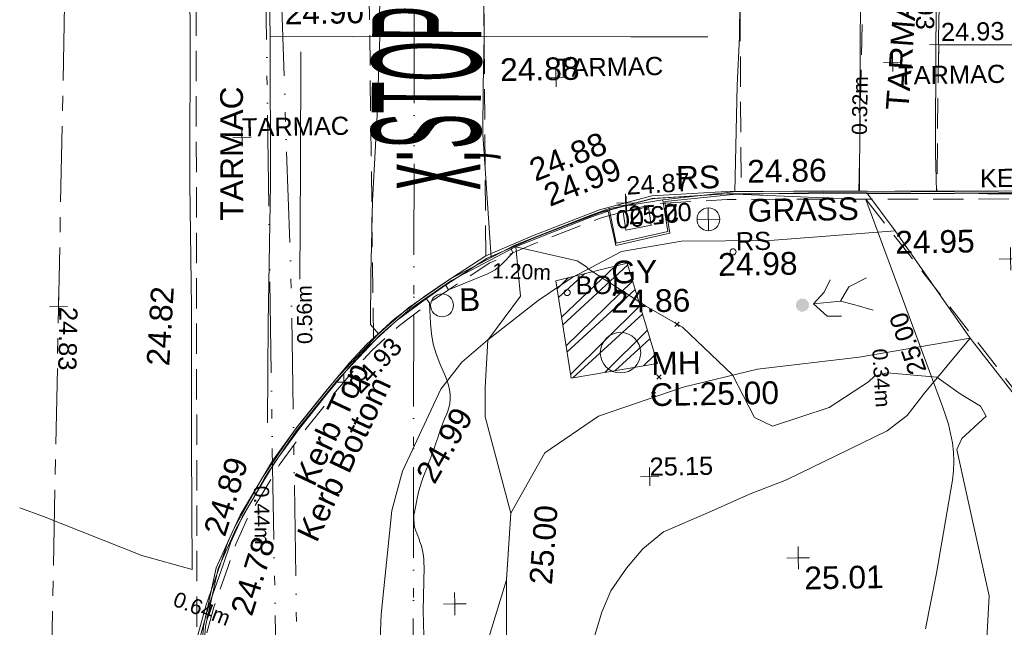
# Model space of a CAD drawing. Header units: millimetres. Extents: x -290717 to 520720, y -88450 to 287762.
# Tile 18 of 197: x -284627 to -268379, y 72130 to 82152. Entities that reach past the tile are written whole.
import ezdxf

# ---------------------------------------------------------------- set-up
doc = ezdxf.new("R2010")
doc.units = ezdxf.units.MM
for name, pattern in [('IMPORT-CENTER _6_', [2000, 1250, -250, 250, -250]), ('IMPORT-DASHED _2_', [750, 500, -250]), ('IMPORT-HIDDEN2 _3_', [4762.5, 3175, -1587.5]), ('IMPORT-UG_EIR_QLB2 _2_', [2750, 1500, -300.0000000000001, 0, -300.0000000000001, 150, -300.0000000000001, 0, -200]), ('IMPORT-UG_ELEC_LV_QLB2 _2_', [2700, 1500, -300.0000000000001, 0, -250, 150, -300.0000000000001, 0, -200]), ('IMPORT-UG_ELEC_STREET LIGHTING_QLB2 _2_', [2700, 1500, -300.0000000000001, 0, -250, 150, -300.0000000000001, 0, -200]), ('IMPORT-UG_WATER_QLB2 _2_', [2500, 1500, -300.0000000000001, 0, -50, 150, -300.0000000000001, 0, -200])]:
    doc.linetypes.add(name, pattern=pattern)
for name, color, linetype, lineweight, true_color in [('00_TOPO_FOOTPATH', 7, 'Continuous', 9, 0xa50000), ('00_TOPO_FURN_BOLLARD', 7, 'Continuous', 9, 0x666666), ('00_TOPO_FURN_SIGN', 7, 'Continuous', 9, 0x666666), ('00_TOPO_KERB_BOTTOM', 1, 'Continuous', 9, 0xff0000), ('00_TOPO_KERB_TOP', 7, 'Continuous', 9, 0xa500a5), ('00_TOPO_LEVEL_SPOT', 7, 'Continuous', 9, 0x666666), ('00_TOPO_ROAD_MARKING_WHITE_CONTINUOUS', 7, 'Continuous', 9, 0x999999), ('00_TOPO_ROAD_MARKING_WHITE_DASH', 7, 'Continuous', 9, 0x999999), ('00_TOPO_SERV_GULLY', 7, 'Continuous', 9, 0x5252a5), ('00_TOPO_SERV_MH', 7, 'Continuous', 9, 0x666666), ('00_UAV_FORM_LINES', 7, 'Continuous', 9, 0x666666), ('01_DTM_CONTOUR_MJR', 7, 'Continuous', 9, 0x7f3f00), ('12333-PUM-2D-U-0001-C01 - Rev2_REVIT IMPORT_dwg', 7, 'Continuous', 9, 0x767676), ('BOLLARD', 7, 'Continuous', 9, 0x00a5a5), ('BOLLARD_TXT', 7, 'Continuous', 9, 0x00a5a5), ('CONTOURS_INDEX', 4, 'Continuous', 9, 0x00ffff), ('CONTOURS_INDEX_LVL', 4, 'Continuous', 9, 0x00ffff), ('KERB_BOTTOM', 7, 'Continuous', 9, 0x0000a5), ('KERB_BOTTOM_LVL', 7, 'Continuous', 9, 0x0000a5), ('KERB_BOTTOM_TXT', 7, 'Continuous', 9, 0x0000a5), ('KERB_TOP', 2, 'Continuous', 9, 0xffff00), ('KERB_TOP_LVL', 2, 'Continuous', 9, 0xffff00), ('PUM-CHAMBER EXTENTS', 6, 'IMPORT-HIDDEN2 _3_', 9, 0xff00ff), ('PUM-EIRCOMM-NOTES', 6, 'Continuous', 9, 0xff00ff), ('PUM-EIRCOMM-QLB2', 6, 'IMPORT-UG_EIR_QLB2 _2_', 9, 0xff00ff), ('PUM-ELECTRIC-LV-QLB2', 1, 'IMPORT-UG_ELEC_LV_QLB2 _2_', 9, 0xff0000), ('PUM-WATER-QLB2', 5, 'IMPORT-UG_WATER_QLB2 _2_', 9, 0x0000ff), ('ROAD_CROWNLINE', 7, 'IMPORT-CENTER _6_', 9, 0xa500a5), ('ROAD_CROWNLINE_LVL', 7, 'Continuous', 9, 0xa500a5), ('ROADSIGN', 7, 'Continuous', 9, 0x00a5a5), ('ROADSIGN_TXT', 7, 'Continuous', 9, 0x00a5a5), ('SPOT_HEIGHTS_LVL', 7, 'Continuous', 9, 0x00a500)]:
    doc.layers.add(name, color=color, linetype=linetype, lineweight=lineweight, true_color=true_color)
for name, color, linetype, lineweight in [('00_TOPO_PEDASTRIAN', 7, 'Continuous', 9), ('00_TOPO_ROAD_EDGE', 7, 'Continuous', 9), ('00_TOPO_ROAD_TEXT', 7, 'Continuous', 9), ('00_TOPO_SURFACE', 7, 'Continuous', 9), ('00_TOPO_SURVEY_TEXT', 7, 'Continuous', 9), ('CHANGE_OF_SURFACE', 7, 'IMPORT-DASHED _2_', 9), ('CHANGE_OF_SURFACE_LVL', 7, 'Continuous', 9), ('GEN-TEXT', 7, 'Continuous', 9), ('Text', 7, 'Continuous', 9), ('TEXT_TXT', 7, 'Continuous', 9)]:
    doc.layers.add(name, color=color, linetype=linetype, lineweight=lineweight)
doc.styles.add('Arial_1', font='arial.ttf', dxfattribs={"height": 250})
doc.styles.add('Arial_3', font='arial.ttf', dxfattribs={"height": 299.9999999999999})
doc.styles.add('Swis721 Lt BT_2', font='swissl.ttf', dxfattribs={"height": 375})
doc.styles.add('Swis721 Lt BT_23', font='swissl.ttf', dxfattribs={"width": 0.344311, "height": 1800})

# ---------------------------------------------------------------- blocks, each defined once
blk = doc.blocks.new('12333-PUM-2D-U-0001-C01 - Rev2_REVIT IMPORT_dwg_PEDESTRIAN CROSS-2077067-Site Location Plan Existing')
at = {"layer": '00_TOPO_PEDASTRIAN', "true_color": 0xe2e2e2}
blk.add_hatch(color=254, dxfattribs=at).paths.add_polyline_path([(533631637.0163459, 725637485.7516713), (533631717.1140023, 725637515.2156826), (533631747.9607177, 725637564.0030111), (533631749.0269399, 725637625.0868376), (533631719.9035643, 725637675.0295789), (533631674.6660562, 725637703.6318529), (533631612.0436352, 725637703.3549002), (533631547.2490854, 725637656.7613791), (533631532.7168396, 725637572.6627682), (533631563.0943679, 725637519.3106238), (533631613.2197939, 725637489.8637172)])
at = {"layer": '00_TOPO_PEDASTRIAN', "color": 253, "true_color": 0xaaaaaa, "flags": 128}
for points in [[(533631824.9140444, 725637612.9329237), (533632271.0699784, 725637651.0467384), (533632415.5357468, 725637886.3927459), (533632705.4640203, 725638029.710009)], [(533632285.5822379, 725637402.1167147), (533632047.711413, 725637408.3270899), (533631824.9140444, 725637612.9329237), (533632005.828501, 725637801.8905077), (533632107.772636, 725638006.8569357)], [(533632271.0699784, 725637651.0467384), (533632508.8448114, 725637587.6148586), (533632805.5363527, 725637493.2563139)]]:
    blk.add_lwpolyline(points, dxfattribs=at)
blk = doc.blocks.new('12333-PUM-2D-U-0001-C01 - Rev2_REVIT IMPORT_dwg_MSL_Bollard_2-2077182-Site Location Plan Existing')
at = {"layer": '00_TOPO_FURN_BOLLARD', "color": 254, "true_color": 0xcccccc}
blk.add_circle((0, 0), 62.50000000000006, dxfattribs=at)
blk = doc.blocks.new('12333-PUM-2D-U-0001-C01 - Rev2_REVIT IMPORT_dwg_MSL_RoadSign_SYM-2077193-Site Location Plan Existing')
at = {"layer": '00_TOPO_FURN_SIGN', "color": 254, "true_color": 0xcccccc}
for p, q in [((-0.2287617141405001, -500.0000000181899), (-0.2287617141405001, 499.9999999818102)), ((-500.2287617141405, 0), (499.7712382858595, 0))]:
    blk.add_line(p, q, dxfattribs=at)
blk.add_circle((-0.2287617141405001, 0), 500.0000000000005, dxfattribs=at)
blk = doc.blocks.new('12333-PUM-2D-U-0001-C01 - Rev2_REVIT IMPORT_dwg_MM-2077200-Site Location Plan Existing')
at = {"layer": '00_TOPO_LEVEL_SPOT', "color": 254, "true_color": 0xcccccc, "flags": 128}
for points in [[(500.0000000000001, 0), (0, 0), (0, 500.0000000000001)], [(0, -500.0000000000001), (0, 0), (-500.0000000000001, 0)]]:
    blk.add_lwpolyline(points, dxfattribs=at)
blk = doc.blocks.new('12333-PUM-2D-U-0001-C01 - Rev2_REVIT IMPORT_dwg_MGS62954_T2_Galway_ITM_3d_Rev1-2077680-Site Location Plan Existing')
at = {"layer": '00_TOPO_FOOTPATH', "color": 254, "true_color": 0xcccccc, "flags": 128}
for points in [[(533621378.5369615, 725622415.6646343), (533623019.3227219, 725622351.0003798), (533624095.7027249, 725622358.9440075), (533624215.3995988, 725624170.6852447), (533624307.4617902, 725625990.8685182), (533624433.2292719, 725628087.2065833), (533624486.7230487, 725630543.03255), (533624603.2195992, 725632616.4424725), (533624806.566256, 725634326.5747118), (533624997.3822143, 725634972.0244988), (533625651.6398497, 725636313.8367435), (533626005.9966779, 725636752.7596312), (533626435.5538576, 725637110.3981798), (533627285.9230006, 725637749.7670908), (533627849.0339541, 725638117.3002762), (533628673.9246725, 725638531.1456977), (533629667.5343224, 725638689.5056062), (533631125.5824412, 725638672.1053867), (533633192.4410813, 725638797.6270398)], [(533626177.4304711, 725621193.8329931), (533626289.6915932, 725623195.8986849), (533626354.6788162, 725624953.2146436), (533626419.5527334, 725627315.953569), (533626560.3417112, 725629315.2159941), (533626640.7774765, 725631315.0186745), (533626680.5790546, 725633154.6696669), (533626773.3992469, 725634247.4335732), (533627350.2551997, 725635233.4818475), (533628247.7451648, 725635822.5840985), (533629650.7091883, 725636277.3590772), (533630882.7702525, 725636555.5890746), (533632563.1871898, 725636722.7974703), (533634398.0389793, 725637006.4701743), (533633192.4410813, 725638797.6270398)], [(533634398.0389793, 725637006.4701743), (533635108.7039191, 725636063.3142712), (533635318.9102641, 725635690.267977), (533635587.994859, 725634746.4027066), (533635562.1230398, 725633399.1148883), (533635484.7232617, 725631473.5819156), (533635440.4306306, 725629345.0134732), (533635416.4582583, 725626819.9651046), (533635369.193326, 725624831.8613099), (533635379.0704615, 725622326.0661402), (533635129.7743273, 725618586.6530491), (533635034.3908064, 725617573.5155), (533636606.0315407, 725617447.5181756)]]:
    blk.add_lwpolyline(points, dxfattribs=at)
at = {"layer": '00_TOPO_KERB_BOTTOM', "color": 254, "true_color": 0xcccccc, "flags": 128}
blk.add_lwpolyline([(533621343.0752792, 725620575.5291592), (533621349.8217404, 725623786.4725463), (533621424.7367404, 725626170.3340633), (533621464.5110714, 725628447.7074264), (533621528.4063178, 725631026.5706189), (533621667.7938454, 725632471.3563045), (533621896.4467343, 725633430.8875736), (533622203.066406, 725634081.5609698), (533622695.5911222, 725634927.4729139), (533623223.97666, 725635677.6709604), (533623916.7047714, 725636505.9995674), (533624641.8780307, 725637243.9360927), (533625145.6634384, 725637669.042477), (533625840.9265329, 725638133.1605306), (533626915.2268308, 725638671.522101), (533628149.8169156, 725639132.8762693), (533628484.2268646, 725639244.4862044), (533628589.793806, 725638673.3924235), (533629441.5220767, 725638849.8733771), (533629368.8243248, 725639375.2721722), (533630530.7299927, 725639486.2962012), (533632025.2995471, 725639478.09267), (533634181.7139462, 725639423.6723988), (533636355.0700919, 725639366.9761994)], dxfattribs=at)
at = {"layer": '00_TOPO_KERB_TOP', "color": 254, "true_color": 0xcccccc, "flags": 128}
blk.add_lwpolyline([(533621559.9640054, 725631024.6598369), (533621699.0338452, 725632466.1526107), (533621926.4228078, 725633420.3798717), (533622231.0618522, 725634066.850206), (533622722.2085398, 725634910.395384), (533623249.0537419, 725635658.4064728), (533623940.1284891, 725636484.7580717), (533624663.3803489, 725637220.7393805), (533625164.6822461, 725637643.7501185), (533625856.8362793, 725638105.7927394), (533626927.8705401, 725638642.5176084), (533628160.3056884, 725639103.0664982), (533628462.0126985, 725639203.9225967), (533628582.932202, 725638633.9636893), (533629476.9284416, 725638824.5059272), (533629404.6388164, 725639346.9551227), (533630533.0821681, 725639438.8999851), (533632024.8142391, 725639446.4995239), (533634180.9034232, 725639392.08746), (533636354.4785118, 725639335.3855492)], dxfattribs=at)
at = {"layer": '00_TOPO_ROAD_EDGE', "color": 254, "true_color": 0xcccccc}
blk.add_line((533628484.2268647, 725639244.4862044), (533629368.8243249, 725639375.2721721), dxfattribs=at)
at = {"layer": '00_TOPO_ROAD_MARKING_WHITE_CONTINUOUS', "color": 254, "true_color": 0xcccccc, "flags": 128}
for points in [[(533622980, 725648900), (533622960.0000001, 725646090.0000001), (533622940.0000002, 725643580.0000001), (533622940.0000002, 725642180.0000002), (533622900.0000001, 725639750.0000001), (533622820.0000001, 725637460.0000001), (533622780.0000001, 725635810.0000002)], [(533622940.0000002, 725642180.0000002), (533624290.0000001, 725642150.0000001), (533626500.0000001, 725642120), (533628890.0000001, 725642070.0000002), (533630160.0000001, 725642050.0000001)]]:
    blk.add_lwpolyline(points, dxfattribs=at)
at = {"layer": '00_TOPO_ROAD_MARKING_WHITE_DASH', "color": 254, "true_color": 0xcccccc, "flags": 128}
blk.add_lwpolyline([(533623440.0000004, 725641920.0000005), (533623400.0000002, 725640000.0000004), (533623360.0000004, 725638170.0000002)], dxfattribs=at)
at = {"layer": '00_TOPO_SERV_GULLY', "color": 254, "true_color": 0xcccccc}
for p, q in [((533629133.4000001, 725639265), (533628714.3, 725639188.8000001)), ((533628752.4000001, 725638884), (533628714.3, 725639188.8000001)), ((533629171.5, 725638960.2000002), (533629133.4000001, 725639265)), ((533628752.4000001, 725638884), (533629171.5, 725638960.2000002))]:
    blk.add_line(p, q, dxfattribs=at)
at = {"layer": '00_TOPO_SERV_MH', "color": 254, "true_color": 0xcccccc}
blk.add_circle((533628626.6640001, 725636864.544), 333.6162118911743, dxfattribs=at)
at = {"layer": '00_TOPO_SURFACE', "color": 254, "true_color": 0xcccccc}
blk.add_line((533633192.441081, 725638797.6270398), (533632739.9609771, 725639428.45175), dxfattribs=at)
at = {"layer": '00_TOPO_SURFACE', "color": 254, "true_color": 0xcccccc, "flags": 128}
for points in [[(533618669.5150021, 725634478.7257587), (533619060.447998, 725634330.0475521), (533620670.0000002, 725633660), (533621500.0000001, 725633410.0000002), (533621520.0000001, 725635450.0000002), (533621560.0000003, 725637740), (533621570.0000001, 725639770.0000002), (533621620.0000001, 725642450.0000002), (533621610.0000001, 725644540.0000002), (533622947.4908347, 725644520.0997365), (533624830.0000002, 725644480), (533624750.0000001, 725642500), (533624749.7796651, 725642143.7586472), (533624680.0000003, 725640860.0000002), (533624580.0000002, 725639440.0000004), (533624530.0000001, 725638220.0000001), (533624510.0000002, 725637400.0000001), (533624641.8780307, 725637243.9360927)], [(533630559.9788023, 725639486.1356578), (533630630.0000001, 725641240), (533630680.0000002, 725642040), (533630730.0000001, 725643820.0000002), (533628830.0000001, 725643860.0000001), (533626480.0000001, 725643940.0000002), (533626470, 725642810.0000001), (533626470.0055238, 725642120.4071652), (533626440.0000002, 725641300.0000001), (533626420.0000001, 725640510.0000001), (533626522.6301271, 725638474.7810422)], [(533632615.158685, 725639463.2067119), (533632670.0000001, 725641920.0000001), (533632720, 725643710.0000001), (533633980, 725643690.0000002), (533633920.0000001, 725641890), (533633880, 725640060.0000002), (533633888.8732259, 725639431.0626625)]]:
    blk.add_lwpolyline(points, dxfattribs=at)
at = {"layer": '00_UAV_FORM_LINES', "color": 254, "true_color": 0xcccccc, "flags": 128}
blk.add_lwpolyline([(533627994.4175001, 725629900.972), (533628089.085, 725632101.9480003), (533628242.085, 725632588.948), (533628400.085, 725632938.948), (533628662.085, 725633311.948), (533628939.085, 725633621.9480001), (533629286.085, 725633896.948), (533630033.0850002, 725634203.9480001), (533630717.085, 725634494.948), (533631329.085, 725634721.9480002), (533633007.085, 725635496.9480001), (533633339.085, 725635748.9480002), (533633623.085, 725636106.9480001), (533634398.0389793, 725637006.4701743)], dxfattribs=at)
at = {"layer": '01_DTM_CONTOUR_MJR', "color": 254, "true_color": 0xcccccc, "flags": 128}
blk.add_lwpolyline([(533626179.8198901, 725631613.2520311), (533626680.0000002, 725633150.0000001), (533626770, 725634250.0000001), (533626376.7655229, 725635848.2901385), (533626382.1749259, 725636327.8314273), (533626440.0000002, 725637110), (533626991.5465466, 725637825.1351352), (533626930.0000002, 725638640.0000001), (533627936.6670682, 725638393.979764), (533628093.2793553, 725638289.9622895), (533628120.0000001, 725638260.0000001), (533629066.7329546, 725637619.1335226), (533629658.2107435, 725637269.3945812), (533630470, 725636470.0000001), (533630818.1613612, 725635759.9626099), (533631112.0060186, 725635611.3531685), (533632056.6805212, 725635901.5943434), (533632709.9012726, 725636313.6009947), (533632813.7143656, 725636404.4834173), (533633022.6727644, 725636453.7449188), (533633840, 725636370), (533634217.1319107, 725636089.9620167), (533634550.0254453, 725635880.2290077), (533634641.8348624, 725635710.5504589), (533634234.27157, 725635352.545969), (533634146.8601445, 725635169.5174), (533634292.9998229, 725634443.4119108), (533634637.4563053, 725632746.9278315), (533634547.2375856, 725631427.1522565)], dxfattribs=at)
for name, p, xscale, yscale, zscale in [('12333-PUM-2D-U-0001-C01 - Rev2_REVIT IMPORT_dwg_MSL_RoadSign_SYM-2077193-Site Location Plan Existing', (533630115.9375898, 725639039.1352105), 0.375, 0.375, 0.375), ('12333-PUM-2D-U-0001-C01 - Rev2_REVIT IMPORT_dwg_MM-2077200-Site Location Plan Existing', (533635090, 725638300.0000001), 0.375, 0.375, 0.375), ('12333-PUM-2D-U-0001-C01 - Rev2_REVIT IMPORT_dwg_MSL_Bollard_2-2077182-Site Location Plan Existing', (533625695.9896151, 725637697.5946347), 3, 3, 3), ('12333-PUM-2D-U-0001-C01 - Rev2_REVIT IMPORT_dwg_MM-2077200-Site Location Plan Existing', (533631500, 725633430.0000002), 0.375, 0.375, 0.375), ('12333-PUM-2D-U-0001-C01 - Rev2_REVIT IMPORT_dwg_MM-2077200-Site Location Plan Existing', (533625820.0000001, 725632770.0000001), 0.375, 0.375, 0.375)]:
    blk.add_blockref(name, p, dxfattribs=dict(xscale=xscale, yscale=yscale, zscale=zscale))
blk.add_blockref('12333-PUM-2D-U-0001-C01 - Rev2_REVIT IMPORT_dwg_PEDESTRIAN CROSS-2077067-Site Location Plan Existing', (0, 0))
at = {"layer": '00_TOPO_FOOTPATH', "color": 251, "true_color": 0x666666, "char_height": 375, "width": 1495.902363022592, "attachment_point": 1, "line_spacing_factor": 1.005061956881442, "style": 'Swis721 Lt BT_2'}
for s, insert in [('24.95', (533633192.4000002, 725638792.8296081)), ('24.98', (533630262.0545002, 725638477.4546403))]:
    blk.add_mtext(s, dxfattribs=dict(at, insert=insert))
for s, insert, rotation in [('24.99', (533625197.5692922, 725634924.1547344), 59.16880975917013), ('25.00', (533627054.8804768, 725633082.9133394), 84.75932655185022)]:
    blk.add_mtext(s, dxfattribs=dict(at, insert=insert, rotation=rotation))
at = {"layer": '00_TOPO_FURN_BOLLARD', "insert": (533625978.7479349, 725637971.7919846), "char_height": 375, "width": 398.9072968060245, "attachment_point": 1, "line_spacing_factor": 1.005061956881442, "style": 'Swis721 Lt BT_2'}
blk.add_mtext('B', dxfattribs=at)
at = {"layer": '00_TOPO_FURN_SIGN', "insert": (533629593.4968271, 725639924.7877948), "char_height": 375, "width": 783.5679044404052, "attachment_point": 1, "line_spacing_factor": 1.005061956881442, "style": 'Swis721 Lt BT_2'}
blk.add_mtext('RS', dxfattribs=at)
at = {"layer": '00_TOPO_KERB_BOTTOM', "color": 251, "true_color": 0x666666, "char_height": 375, "attachment_point": 1, "line_spacing_factor": 1.005061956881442, "style": 'Swis721 Lt BT_2'}
for s, insert, width, rotation in [('24.88', (533627137.1446311, 725640058.8362019), 1495.902363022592, 20.70360431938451), ('Kerb Bottom', (533623221.7822265, 725633970.3856342), 3414.456504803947, 63.78591306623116), ('24.78', (533622112.1899304, 725632726.4409803), 1495.902363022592, 71.61939896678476)]:
    blk.add_mtext(s, dxfattribs=dict(at, insert=insert, width=width, rotation=rotation))
at = {"layer": '00_TOPO_KERB_TOP', "color": 251, "true_color": 0x666666, "char_height": 375, "attachment_point": 1, "line_spacing_factor": 1.005061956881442, "style": 'Swis721 Lt BT_2'}
for s, insert, width, rotation in [('24.99', (533627369.2614596, 725639639.6828015), 1495.902363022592, 20.70360431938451), ('Kerb Top', (533623196.8117037, 725634891.191125), 2493.170605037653, 63.78591306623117), ('24.89', (533621690.0968683, 725634045.2642759), 1495.902363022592, 71.61939896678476)]:
    blk.add_mtext(s, dxfattribs=dict(at, insert=insert, width=width, rotation=rotation))
at = {"layer": '00_TOPO_LEVEL_SPOT', "insert": (533631595.0808527, 725633282.6102246), "char_height": 375, "width": 1495.902363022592, "attachment_point": 1, "line_spacing_factor": 1.005061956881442, "style": 'Swis721 Lt BT_2'}
blk.add_mtext('25.01', dxfattribs=at)
at = {"layer": '00_TOPO_ROAD_EDGE', "color": 251, "true_color": 0x666666, "insert": (533630769.9216699, 725640006.1746634), "char_height": 375, "width": 1495.902363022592, "attachment_point": 1, "line_spacing_factor": 1.005061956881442, "style": 'Swis721 Lt BT_2'}
blk.add_mtext('24.86', dxfattribs=at)
at = {"layer": '00_TOPO_ROAD_MARKING_WHITE_CONTINUOUS', "color": 251, "true_color": 0x666666, "insert": (533626721.5713056, 725641753.939647), "char_height": 375, "width": 1495.902363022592, "attachment_point": 1, "line_spacing_factor": 1.005061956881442, "style": 'Swis721 Lt BT_2'}
blk.add_mtext('24.88', dxfattribs=at)
at = {"layer": '00_TOPO_ROAD_MARKING_WHITE_DASH', "color": 251, "true_color": 0x666666, "insert": (533623183.7451184, 725642749.3753188), "char_height": 375, "width": 1495.902363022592, "attachment_point": 1, "line_spacing_factor": 1.005061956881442, "style": 'Swis721 Lt BT_2'}
blk.add_mtext('24.90', dxfattribs=at)
at = {"layer": '00_TOPO_ROAD_TEXT', "color": 251, "true_color": 0x666666, "insert": (533624560.606259, 725639632.8174294), "char_height": 1800, "width": 3281.585046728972, "attachment_point": 1, "rotation": 88.6368278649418, "line_spacing_factor": 1.005061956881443, "style": 'Swis721 Lt BT_23'}
blk.add_mtext('x;STOP', dxfattribs=at)
at = {"layer": '00_TOPO_SERV_GULLY', "color": 251, "true_color": 0x666666, "char_height": 375, "attachment_point": 1, "line_spacing_factor": 1.005061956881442, "style": 'Swis721 Lt BT_2'}
for s, insert, width in [('GY', (533628499.6575751, 725638382.6789948), 821.5590755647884), ('24.86', (533628482.0819044, 725637899.656266), 1495.902363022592)]:
    blk.add_mtext(s, dxfattribs=dict(at, insert=insert, width=width))
at = {"layer": '00_TOPO_SERV_MH', "char_height": 375, "attachment_point": 1, "line_spacing_factor": 1.005061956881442, "style": 'Swis721 Lt BT_2'}
for s, insert, width in [('MH', (533629132.5024005, 725636864.5283521), 949.779278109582), ('CL:25.00', (533629104.6819882, 725636350.1680096), 2440.932744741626)]:
    blk.add_mtext(s, dxfattribs=dict(at, insert=insert, width=width))
at = {"layer": '00_TOPO_SURFACE', "color": 251, "true_color": 0x666666, "insert": (533620802.8318949, 725636796.4342868), "char_height": 375, "width": 1495.902363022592, "attachment_point": 1, "rotation": 85.56771252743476, "line_spacing_factor": 1.005061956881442, "style": 'Swis721 Lt BT_2'}
blk.add_mtext('24.82', dxfattribs=at)
at = {"layer": '00_TOPO_SURVEY_TEXT', "color": 251, "true_color": 0x666666, "char_height": 375, "width": 2450.430537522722, "attachment_point": 1, "line_spacing_factor": 1.005061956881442, "style": 'Swis721 Lt BT_2'}
for insert, rotation in [((533633073.0195004, 725640804.3968663), 84.85409152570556), ((533622065.3205228, 725639158.9317377), 89.14436411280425)]:
    blk.add_mtext('TARMAC', dxfattribs=dict(at, insert=insert, rotation=rotation))
at = {"layer": '00_TOPO_SURVEY_TEXT', "color": 251, "true_color": 0x666666, "insert": (533630767.4228185, 725639361.313952), "char_height": 375, "width": 2018.280965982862, "attachment_point": 1, "line_spacing_factor": 1.005061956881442, "style": 'Swis721 Lt BT_2'}
blk.add_mtext('GRASS', dxfattribs=at)
blk = doc.blocks.new('12333-PUM-2D-U-0001-C01 - Rev2_REVIT IMPORT_dwg_CIRCL-2077787-Site Location Plan Existing')
at = {"layer": 'ROADSIGN', "color": 254, "true_color": 0xaae1e1, "flags": 128}
blk.add_lwpolyline([(475.0000000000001, -154), (500.0000000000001, 0), (475.0000000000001, 154), (404.0000000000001, 293), (293, 404.0000000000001), (154, 475.0000000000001), (0, 500.0000000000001), (-154, 475.0000000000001), (-293, 404.0000000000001), (-404.0000000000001, 293), (-475.0000000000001, 154), (-500.0000000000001, 0), (-475.0000000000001, -154), (-404.0000000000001, -293), (-293, -404.0000000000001), (-154, -475.0000000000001), (0, -500.0000000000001), (154, -475.0000000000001), (293, -404.0000000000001), (404.0000000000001, -293)], close=True, dxfattribs=at)
blk = doc.blocks.new('12333-PUM-2D-U-0001-C01 - Rev2_REVIT IMPORT_dwg_SPOT-2077713-Site Location Plan Existing')
at = {"layer": 'Text', "color": 253, "true_color": 0xaaaaaa}
for p, q in [((-500.0000000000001, 0), (500.0000000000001, 0)), ((0, 500.0000000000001), (0, -500.0000000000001))]:
    blk.add_line(p, q, dxfattribs=at)
blk = doc.blocks.new('12333-PUM-2D-U-0001-C01 - Rev2_REVIT IMPORT_dwg_CIRCL-2077706-Site Location Plan Existing')
at = {"layer": 'BOLLARD', "color": 254, "true_color": 0xaae1e1, "flags": 128}
blk.add_lwpolyline([(475.0000000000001, -154), (500.0000000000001, 0), (475.0000000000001, 154), (404.0000000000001, 293), (293, 404.0000000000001), (154, 475.0000000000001), (0, 500.0000000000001), (-154, 475.0000000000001), (-293, 404.0000000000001), (-404.0000000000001, 293), (-475.0000000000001, 154), (-500.0000000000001, 0), (-475.0000000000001, -154), (-404.0000000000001, -293), (-293, -404.0000000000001), (-154, -475.0000000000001), (0, -500.0000000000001), (154, -475.0000000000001), (293, -404.0000000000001), (404.0000000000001, -293)], close=True, dxfattribs=at)
blk = doc.blocks.new('12333-PUM-2D-U-0001-C01 - Rev2_REVIT IMPORT_dwg_SPOT-2077769-Site Location Plan Existing')
at = {"layer": 'CHANGE_OF_SURFACE_LVL', "color": 253, "true_color": 0xaaaaaa}
for p, q in [((-500.0000000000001, 0), (500.0000000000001, 0)), ((0, 500.0000000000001), (0, -500.0000000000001))]:
    blk.add_line(p, q, dxfattribs=at)
blk = doc.blocks.new('12333-PUM-2D-U-0001-C01 - Rev2_REVIT IMPORT_dwg_SPOT-2077770-Site Location Plan Existing')
at = {"layer": 'KERB_BOTTOM_LVL', "color": 9, "true_color": 0xaaaae1}
for p, q in [((-500.0000000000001, 0), (500.0000000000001, 0)), ((0, 500.0000000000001), (0, -500.0000000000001))]:
    blk.add_line(p, q, dxfattribs=at)
blk = doc.blocks.new('12333-PUM-2D-U-0001-C01 - Rev2_REVIT IMPORT_dwg_SPOT-2077810-Site Location Plan Existing')
at = {"layer": 'KERB_TOP_LVL', "color": 51, "true_color": 0xffffaa}
for p, q in [((-500.0000000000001, 0), (500.0000000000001, 0)), ((0, 500.0000000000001), (0, -500.0000000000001))]:
    blk.add_line(p, q, dxfattribs=at)
blk = doc.blocks.new('12333-PUM-2D-U-0001-C01 - Rev2_REVIT IMPORT_dwg_SPOT-2077774-Site Location Plan Existing')
at = {"layer": 'ROAD_CROWNLINE_LVL', "color": 254, "true_color": 0xe1aae1}
for p, q in [((-500.0000000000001, 0), (500.0000000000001, 0)), ((0, 500.0000000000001), (0, -500.0000000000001))]:
    blk.add_line(p, q, dxfattribs=at)
blk = doc.blocks.new('12333-PUM-2D-U-0001-C01 - Rev2_REVIT IMPORT_dwg_SPOT-2077775-Site Location Plan Existing')
at = {"layer": 'SPOT_HEIGHTS_LVL', "color": 9, "true_color": 0xaae1aa}
for p, q in [((-500.0000000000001, 0), (500.0000000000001, 0)), ((0, 500.0000000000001), (0, -500.0000000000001))]:
    blk.add_line(p, q, dxfattribs=at)
blk = doc.blocks.new('12333-PUM-2D-U-0001-C01 - Rev2_REVIT IMPORT_dwg-1620468-Site Location Plan Existing')
at = {"layer": 'PUM-CHAMBER EXTENTS', "true_color": 0xffaaff}
h = blk.add_hatch(dxfattribs=at)
h.set_pattern_fill('FP_3', color=211, style=0, pattern_type=2)
h.set_pattern_definition([(45, (-533641079.65, -725615854.3560001), (-265.1650429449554, 265.1650429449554), []), (45, (-533640902.873, -725615854.3560001), (-265.1650429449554, 265.1650429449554), [])])
h.paths.add_polyline_path([(-13272.64984708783, 20603.64382131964), (-11847.10331505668, 20821.14601065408), (-12318.64984706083, 22486.64382135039), (-13499.64984715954, 22214.64382135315)])
at = {"layer": 'CHANGE_OF_SURFACE', "color": 253, "true_color": 0xaaaaaa}
blk.add_line((-8358.051806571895, 23471.75064531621), (-5710.75305971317, 19949.36161197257), dxfattribs=at)
at = {"layer": 'CHANGE_OF_SURFACE', "color": 253, "true_color": 0xaaaaaa, "flags": 128}
for points in [[(-16525.08039935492, 21321.23897678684), (-16487.65413765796, 28672.289925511), (-18719.06807762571, 28672.289925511), (-19325.20621118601, 28672.289925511), (-19522.9358850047, 16413.65332331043)], [(-14645.75931127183, 22646.35802328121), (-14591.25287632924, 28139.62567818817), (-10361.36158683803, 28139.62567818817), (-10388.73472390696, 25888.12473788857), (-10416.10786085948, 23636.62379723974)], [(-8473.977806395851, 23605.84036482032), (-8400.026269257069, 25620.93242583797), (-8316.91413023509, 27885.6400771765), (-7062.046381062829, 27829.19883262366), (-7115.968707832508, 25998.24453203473), (-7181.919868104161, 23758.84635653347), (-7187.026702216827, 23585.44174511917)], [(-2337.422785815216, 23465.73782979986), (-2338.839708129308, 23376.34405214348), (-10648.54983007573, 23508.05582944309), (-11870.43217639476, 23454.8329588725), (-12343.61016123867, 23338.39649152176)], [(-12365.1804470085, 23333.08862015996), (-12717.93233684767, 23246.28579919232), (-13821.36277807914, 22840.9440043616), (-14585.30409482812, 22528.21948903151), (-15273.23997439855, 22099.37634284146), (-15587.57891110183, 21888.32019956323), (-16093.64555252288, 21525.5644656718), (-16547.57668741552, 21125.03699364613), (-16827.65472226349, 20831.62190951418), (-17223.35760341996, 20376.94486964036), (-17702.63969339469, 19798.76015556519), (-18114.96142845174, 19251.98568066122), (-18393.3611975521, 18802.9537948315), (-18657.49896678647, 18377.64721759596), (-18855.7602361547, 17963.50145514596), (-18992.24652873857, 17580.89233934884), (-19233.86267048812, 16930.56104145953), (-19391.19526918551, 16393.0079971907), (-19477.00414620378, 13114.20564283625), (-19508.78557446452, 10657.95524534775), (-19572.37057434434, 7233.448839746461), (-19667.73270233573, 2556.163512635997), (-19754.01684478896, -2421.069126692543), (-19799.42896659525, -4423.743702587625), (-19880.15593681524, -8942.232582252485), (-20028.16722379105, -15210.98353900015), (-20087.79129083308, -19303.71724499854), (-20205.15283593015, -23208.62978522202), (-20271.70156990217, -27728.5958124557), (-20339.01081141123, -30764.78835928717)]]:
    blk.add_lwpolyline(points, dxfattribs=at)
at = {"layer": 'CONTOURS_INDEX', "color": 131, "true_color": 0xaaffff, "flags": 128}
blk.add_lwpolyline([(-15776.96973050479, 16397.7297572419), (-15782.15469419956, 16815.20633131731), (-15755.99858316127, 17533.81992212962), (-15755.66020049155, 17594.4488561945), (-15757.79726437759, 17654.91395723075), (-15763.64749937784, 17715.13330785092), (-15771.97318174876, 17775.18882544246), (-15783.88053399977, 17834.65616637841), (-15798.04855468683, 17893.50935118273), (-15815.60757791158, 17951.44130196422), (-15835.42726933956, 18008.75909579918), (-15885.98360761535, 18142.27112999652), (-15893.6106095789, 18165.87329970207), (-15899.64987069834, 18189.79410233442), (-15903.30752066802, 18214.19285377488), (-15905.37743025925, 18238.9102372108), (-15908.78597320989, 18338.75731786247), (-15908.6790161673, 18363.62908256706), (-15907.31052856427, 18388.38245952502), (-15904.04974494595, 18412.95825492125), (-15899.52743041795, 18437.41566245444), (-15835.68129502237, 18721.24140895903), (-15817.80062569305, 18792.06771356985), (-15797.51062730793, 18862.12783039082), (-15773.60663609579, 18931.03866546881), (-15747.29331640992, 18999.18331298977), (-15719.4126911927, 19066.85062020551), (-15691.86672719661, 19134.65245231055), (-15664.8227549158, 19202.6560701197), (-15638.11344420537, 19270.79421270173), (-15623.44622449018, 19308.62270935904), (-15590.03430686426, 19395.91705147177), (-15557.12893442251, 19483.39942086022), (-15524.98338010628, 19571.16383209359), (-15493.34437120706, 19659.11627141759), (-15473.8167587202, 19714.14853492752), (-15442.10656767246, 19800.11950386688), (-15408.99309457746, 19885.52631251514), (-15373.77469975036, 19970.08688084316), (-15337.15302310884, 20054.08328853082), (-15324.69984493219, 20081.70712552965), (-15299.16035372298, 20152.47766289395), (-15281.08681191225, 20224.52391299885), (-15274.21219355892, 20298.48373064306), (-15274.8035248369, 20373.71926102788), (-15284.80382065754, 20449.1065479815), (-15299.37705164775, 20523.37260777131), (-15320.80968655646, 20595.95682751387), (-15346.81525616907, 20667.4198199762), (-15437.01087392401, 20883.25658568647), (-15494.09973272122, 21044.12696801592), (-15539.13494234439, 21207.619571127), (-15566.08967692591, 21375.0455059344), (-15580.99076210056, 21545.09366163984), (-15592.2085166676, 21889.2329352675), (-15642.20851648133, 21959.23293556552), (-15322.20851664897, 22179.23293530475), (-15272.20851648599, 22099.23293534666), (-14637.6879576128, 22342.80266158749), (-14566.05783780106, 22375.70408068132), (-14498.05139552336, 22414.15698826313), (-14435.48047053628, 22460.93712933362), (-14376.533222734, 22513.26875889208), (-14202.2085164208, 22689.23293531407), (-14217.2085166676, 22729.23293535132), (-14232.20851668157, 22769.23293527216), (-13852.97774756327, 22930.77139696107), (-13812.92280228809, 22944.94722096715), (-12742.20851645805, 23329.23293556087), (-11913.27994549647, 23533.16150698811), (-11882.56565935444, 23541.0186497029), (-11838.27994519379, 23542.80436388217), (-10652.20851649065, 23599.23293534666), (-8362.208516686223, 23469.23293534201), (-7153.521871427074, 20033.08193478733), (-7105.96395668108, 19884.82287677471), (-7063.993828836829, 19735.16310087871), (-7030.405382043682, 19583.40224821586), (-7002.404721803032, 19430.24067790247), (-6986.67354497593, 19276.1572416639), (-6981.418690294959, 19122.25110211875), (-6991.878318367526, 18968.61090743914), (-7012.814268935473, 18815.14800898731), (-7302.504825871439, 17282.69935329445), (-7499.347771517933, 16369.55878813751)], dxfattribs=at)
at = {"layer": 'GEN-TEXT', "color": 253, "true_color": 0xaaaaaa}
for p, q in [((-11548.00518613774, 21426.28848226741), (-11477.29450801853, 21496.99916038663)), ((-11477.29450801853, 21426.28848226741), (-11548.00518613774, 21496.99916038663)), ((-11860.0051861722, 20562.28848232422), (-11789.29450805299, 20632.99916044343)), ((-11789.29450805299, 20562.28848232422), (-11860.0051861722, 20632.99916044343)), ((-11955.00518614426, 20275.28848231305), (-11884.29450802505, 20345.99916043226)), ((-11884.29450802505, 20275.28848231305), (-11955.00518614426, 20345.99916043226))]:
    blk.add_line(p, q, dxfattribs=at)
at = {"layer": 'KERB_BOTTOM', "color": 9, "true_color": 0xaaaae1, "flags": 128}
blk.add_lwpolyline([(-2336.743990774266, 23508.56308778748), (-10650.38082317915, 23640.33710490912), (-11889.2917316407, 23586.3725024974), (-12756.64808705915, 23372.93926347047), (-13869.22561086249, 22964.23731581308), (-14645.75931127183, 22646.35802328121), (-15345.09375458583, 22210.40927921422), (-15662.9730471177, 21996.97603972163), (-16176.12104804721, 21629.14428720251), (-16639.3165885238, 21220.44233977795), (-16925.40795169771, 20920.72757799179), (-17324.14985715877, 20462.5585883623), (-17806.38770537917, 19880.80817856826), (-18224.17191823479, 19326.7899826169), (-18505.722148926, 18872.6767078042), (-18773.64898112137, 18441.26909668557), (-18977.99995483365, 18014.40261804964), (-19116.50450376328, 17626.13576778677), (-19359.45510608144, 16972.21265162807), (-19522.9358850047, 16413.65332331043), (-19609.21740753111, 13116.79094680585), (-19641.00533665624, 10660.03812896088), (-19704.58119525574, 7236.024035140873), (-19799.94498286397, 2558.657302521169)], dxfattribs=at)
at = {"layer": 'KERB_TOP', "color": 51, "true_color": 0xffffaa, "flags": 128}
blk.add_lwpolyline([(-2337.422785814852, 23465.73782979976), (-10649.78777104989, 23597.49168762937), (-11883.18319141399, 23543.76732977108), (-12744.1081982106, 23331.9166735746), (-13853.72301586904, 22924.30306703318), (-14626.17808964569, 22608.09338791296), (-15321.82058028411, 22174.4461208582), (-15638.55316478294, 21961.78281388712), (-16149.40753916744, 21595.59516515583), (-16609.60237297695, 21189.54090029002), (-16893.74604134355, 20891.86658081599), (-17291.50361812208, 20434.82862075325), (-17772.78410678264, 19854.23312650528), (-18188.79904353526, 19302.56114515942), (-18469.32885132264, 18850.09371337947), (-18736.02841980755, 18420.66220461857), (-18938.40696080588, 17997.91591917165), (-19076.25780394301, 17611.48158821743), (-19318.77617933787, 16958.72184878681), (-19480.26558547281, 16406.96637833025), (-19566.39401963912, 13115.95357616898), (-19598.17984350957, 10659.36349041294), (-19661.75866278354, 7235.189938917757), (-19757.12191301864, 2557.849573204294)], dxfattribs=at)
at = {"layer": 'PUM-CHAMBER EXTENTS', "color": 211, "linetype": 'Continuous', "true_color": 0xffaaff, "flags": 128}
blk.add_lwpolyline([(-13499.64984715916, 22214.64382135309), (-13272.64984708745, 20603.64382131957), (-11847.1033150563, 20821.14601065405), (-12318.64984706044, 22486.6438213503)], close=True, dxfattribs=at)
at = {"layer": 'PUM-EIRCOMM-QLB2', "color": 211, "true_color": 0xffaaff, "flags": 128}
for points in [[(-17560.25083232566, 52519.0438213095), (-18037.64984710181, 41212.64382137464), (-18181.64984707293, 33641.64382137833), (-18226.64984711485, 18928.64382138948), (-18213.64984707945, 8542.643821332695), (-18222.85313302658, 5588.035067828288)], [(-17225.66157171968, 49151.68432076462), (-17715.64984717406, 40102.64382138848), (-18046.64984706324, 33067.64382135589), (-17864.64984714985, 22113.64382132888), (-17885.64984709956, 12426.64382129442), (-17902.64984709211, 3936.643821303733)]]:
    blk.add_lwpolyline(points, dxfattribs=at)
at = {"layer": 'PUM-WATER-QLB2', "color": 161, "true_color": 0xaaaaff}
blk.add_line((-16167.5094483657, 5185.58707088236), (-15628.17565434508, 33392.84382131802), dxfattribs=at)
at = {"layer": 'ROAD_CROWNLINE', "color": 254, "true_color": 0xe1aae1, "flags": 128}
for points in [[(-23708.7896760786, -62311.89428176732), (-23448.75626859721, -52304.98687969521), (-23072.21961836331, -41414.38838688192), (-22956.36218774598, -35331.87327091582), (-22927.39782982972, -26758.42339335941), (-22579.82553751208, -15404.39517702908), (-22406.0393916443, -2631.11343421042), (-21971.57402592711, 14921.28732858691), (-21450.21558750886, 28940.03645284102), (-21392.28687249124, 35428.05257637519), (-21289.03423505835, 38830.11861331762), (-21266.0450427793, 39634.15680918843), (-21073.6789375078, 49244.05119649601)], [(-7115.968707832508, 25998.24453203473), (-1349.35441124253, 25901.96411404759), (136.4882664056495, 25861.25609558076), (3874.386732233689, 25758.84791836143), (4966.068879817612, 25728.93881832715), (14624.89192071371, 25464.31352931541), (26847.85086719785, 25290.52738344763), (39319.5115167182, 25149.60466418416)]]:
    blk.add_lwpolyline(points, dxfattribs=at)
blk.add_blockref('12333-PUM-2D-U-0001-C01 - Rev2_REVIT IMPORT_dwg_MGS62954_T2_Galway_ITM_3d_Rev1-2077680-Site Location Plan Existing', (-533641079.6498471, -725615854.3561786))
for name, p, xscale, yscale, zscale in [('12333-PUM-2D-U-0001-C01 - Rev2_REVIT IMPORT_dwg_SPOT-2077769-Site Location Plan Existing', (-7115.968707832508, 25998.24453203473), 0.3, 0.3, 0.3), ('12333-PUM-2D-U-0001-C01 - Rev2_REVIT IMPORT_dwg_SPOT-2077774-Site Location Plan Existing', (-7115.968707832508, 25998.24453203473), 0.3, 0.3, 0.3), ('12333-PUM-2D-U-0001-C01 - Rev2_REVIT IMPORT_dwg_SPOT-2077713-Site Location Plan Existing', (-7877.440328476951, 25718.58237066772), 0.3, 0.3, 0.3), ('12333-PUM-2D-U-0001-C01 - Rev2_REVIT IMPORT_dwg_SPOT-2077713-Site Location Plan Existing', (-13435.37198461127, 25563.88844782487), 0.3, 0.3, 0.3), ('12333-PUM-2D-U-0001-C01 - Rev2_REVIT IMPORT_dwg_SPOT-2077713-Site Location Plan Existing', (-18634.19274857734, 24668.87360846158), 0.3, 0.3, 0.3), ('12333-PUM-2D-U-0001-C01 - Rev2_REVIT IMPORT_dwg_SPOT-2077770-Site Location Plan Existing', (-12322.96990929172, 23479.65588292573), 0.3, 0.3, 0.3), ('12333-PUM-2D-U-0001-C01 - Rev2_REVIT IMPORT_dwg_SPOT-2077810-Site Location Plan Existing', (-12313.6456948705, 23437.84200155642), 0.3, 0.3, 0.3), ('12333-PUM-2D-U-0001-C01 - Rev2_REVIT IMPORT_dwg_CIRCL-2077787-Site Location Plan Existing', (-10566.66882522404, 22641.46306738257), 0.1, 0.1, 0.1), ('12333-PUM-2D-U-0001-C01 - Rev2_REVIT IMPORT_dwg_SPOT-2077774-Site Location Plan Existing', (-21710.89480665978, 21930.66189065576), 0.3, 0.3, 0.3), ('12333-PUM-2D-U-0001-C01 - Rev2_REVIT IMPORT_dwg_CIRCL-2077706-Site Location Plan Existing', (-13314.66304906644, 22017.69157301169), 0.1, 0.1, 0.1), ('12333-PUM-2D-U-0001-C01 - Rev2_REVIT IMPORT_dwg_SPOT-2077769-Site Location Plan Existing', (-17025.50616301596, 20604.28338963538), 0.3, 0.3, 0.3), ('12333-PUM-2D-U-0001-C01 - Rev2_REVIT IMPORT_dwg_SPOT-2077775-Site Location Plan Existing', (-12006.10851682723, 18956.23293530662), 0.3, 0.3, 0.3)]:
    blk.add_blockref(name, p, dxfattribs=dict(xscale=xscale, yscale=yscale, zscale=zscale))
at = {"layer": 'BOLLARD_TXT', "insert": (-13173.60650689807, 22283.36825133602), "char_height": 299.9999999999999, "width": 1002.685946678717, "attachment_point": 1, "line_spacing_factor": 0.9417779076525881, "style": 'Arial_3'}
blk.add_mtext('BOL', dxfattribs=at)
at = {"layer": 'CHANGE_OF_SURFACE_LVL', "char_height": 299.9999999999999, "width": 1256.112065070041, "attachment_point": 1, "line_spacing_factor": 0.9417779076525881, "style": 'Arial_3'}
for insert, rotation in [((-7153.732217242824, 27291.31844936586), 268.31310647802), ((-16972.20820371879, 20597.0651883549), 46.332218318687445)]:
    blk.add_mtext('24.93', dxfattribs=dict(at, insert=insert, rotation=rotation))
at = {"layer": 'CONTOURS_INDEX_LVL', "char_height": 299.9999999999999, "width": 1256.112065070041, "attachment_point": 1, "line_spacing_factor": 0.9417779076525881, "style": 'Arial_3'}
for insert, rotation in [((-11434.24677937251, 23151.12280024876), 185.44529784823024), ((-7688.658226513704, 20533.95905350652), 108.24874609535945)]:
    blk.add_mtext('25.00', dxfattribs=dict(at, insert=insert, rotation=rotation))
at = {"layer": 'KERB_BOTTOM_LVL', "insert": (-12314.62460282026, 23913.56170106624), "char_height": 299.9999999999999, "width": 1256.112065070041, "attachment_point": 1, "rotation": 2.4941202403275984, "line_spacing_factor": 0.9417779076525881, "style": 'Arial_3'}
blk.add_mtext('24.87', dxfattribs=at)
at = {"layer": 'KERB_BOTTOM_TXT', "insert": (-6472.117500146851, 23932.32042056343), "char_height": 299.9999999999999, "width": 1362.624491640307, "attachment_point": 1, "line_spacing_factor": 0.9417779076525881, "style": 'Arial_3'}
blk.add_mtext('KERB', dxfattribs=at)
at = {"layer": 'KERB_TOP_LVL', "insert": (-12291.96927769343, 23421.38809733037), "char_height": 299.9999999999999, "width": 1256.112065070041, "attachment_point": 1, "rotation": 2.4941202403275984, "line_spacing_factor": 0.9417779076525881, "style": 'Arial_3'}
blk.add_mtext('25.00', dxfattribs=at)
at = {"layer": 'PUM-EIRCOMM-NOTES', "char_height": 250, "width": 1160.025439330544, "attachment_point": 2, "line_spacing_factor": 0.9417779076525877, "style": 'Arial_1'}
for s, insert, rotation in [('0.56m', (-17781.89595390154, 21729.67067811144), 89.87579132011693), ('0.44m', (-18290.69864687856, 18435.09516380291), 270.0717162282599)]:
    blk.add_mtext(s, dxfattribs=dict(at, insert=insert, rotation=rotation))
at = {"layer": 'PUM-ELECTRIC-LV-QLB2', "char_height": 250, "width": 1160.025439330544, "attachment_point": 2, "line_spacing_factor": 0.9417779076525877, "style": 'Arial_1'}
for s, insert, rotation in [('0.32m', (-8557.681395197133, 25022.58330288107), 87.89792680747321), ('1.20m', (-14056.20061678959, 22503.06940028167), 357.17545684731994), ('0.34m', (-8028.519047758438, 20524.37140036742), 272.4294078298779), ('0.64m', (-19385.13715206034, 17025.86220056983), 338.10279512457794)]:
    blk.add_mtext(s, dxfattribs=dict(at, insert=insert, rotation=rotation))
at = {"layer": 'ROAD_CROWNLINE_LVL', "insert": (-7073.476596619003, 26355.74427869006), "char_height": 299.9999999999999, "width": 1256.112065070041, "attachment_point": 1, "line_spacing_factor": 0.9417779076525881, "style": 'Arial_3'}
blk.add_mtext('24.93', dxfattribs=at)
at = {"layer": 'ROAD_CROWNLINE_LVL', "insert": (-21396.11504376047, 21918.92572805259), "char_height": 299.9999999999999, "width": 1256.112065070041, "attachment_point": 1, "rotation": 267.8701445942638, "line_spacing_factor": 0.9417779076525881, "style": 'Arial_3'}
blk.add_mtext('24.83', dxfattribs=at)
at = {"layer": 'ROADSIGN_TXT', "insert": (-10517.33905798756, 22963.49254732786), "char_height": 299.9999999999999, "width": 694.1671938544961, "attachment_point": 1, "line_spacing_factor": 0.9417779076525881, "style": 'Arial_3'}
blk.add_mtext('RS', dxfattribs=at)
at = {"layer": 'SPOT_HEIGHTS_LVL', "insert": (-12006.10851682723, 19271.24403026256), "char_height": 299.9999999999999, "width": 1256.112065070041, "attachment_point": 1, "line_spacing_factor": 0.9417779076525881, "style": 'Arial_3'}
blk.add_mtext('25.15', dxfattribs=at)
at = {"layer": 'TEXT_TXT', "char_height": 299.9999999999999, "width": 2108.211477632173, "attachment_point": 1, "line_spacing_factor": 0.9417779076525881, "style": 'Arial_3'}
for insert in [(-13435.37198461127, 25878.8995427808), (-7792.380906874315, 25651.08603104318), (-18634.19274857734, 24983.88470341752)]:
    blk.add_mtext('TARMAC', dxfattribs=dict(at, insert=insert))

msp = doc.modelspace()

# ---------------------------------------------------------------- block references
at = {"layer": '12333-PUM-2D-U-0001-C01 - Rev2_REVIT IMPORT_dwg', "color": 254, "linetype": 'IMPORT-UG_ELEC_STREET LIGHTING_QLB2 _2_', "true_color": 0xffd4d4, "rotation": 0.9999999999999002}
msp.add_blockref('12333-PUM-2D-U-0001-C01 - Rev2_REVIT IMPORT_dwg-1620468-Site Location Plan Existing', (-261895.0770586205, 55869.5817132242), dxfattribs=at)

doc.saveas('drawing.dxf')
